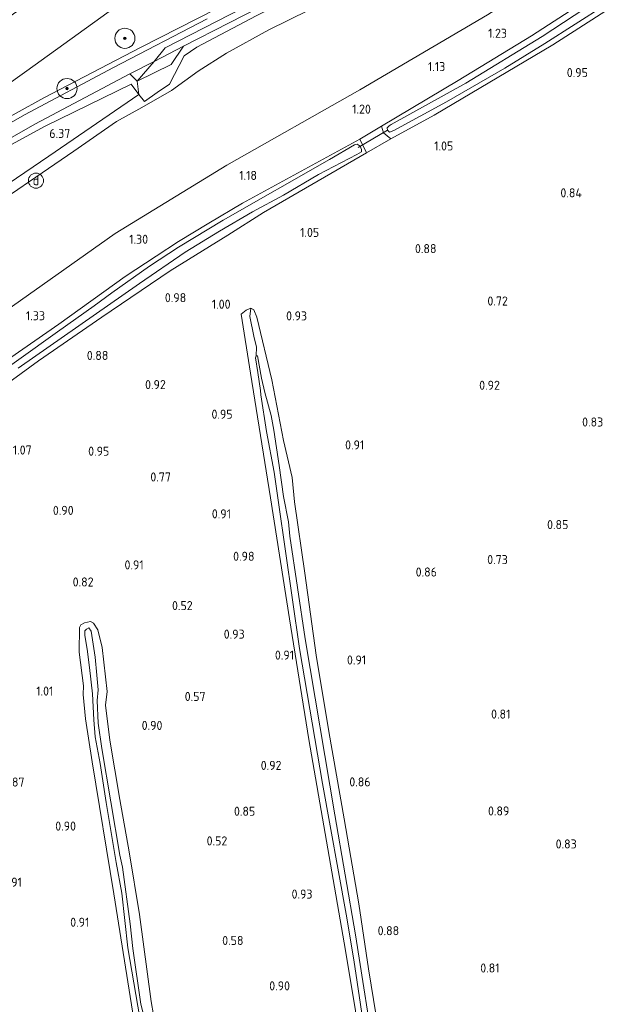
# Model space of a CAD drawing. Extents: x 130905 to 137824, y 412333 to 417928.
# Tile 185 of 256: x 134356 to 134471, y 415613 to 415808. Entities that reach past the tile are written whole.
import ezdxf
from ezdxf.enums import TextEntityAlignment as Align
from ezdxf.lldxf.tags import DXFTag

# ---------------------------------------------------------------- set-up
doc = ezdxf.new("R2010")
doc.units = 0
for name, color, linetype, lineweight in [('B-ME-GR-BOOM-S', 90, 'Continuous', 25), ('B-ME-GR-GRAS-GV', 60, 'Continuous', 13), ('B-ME-GW-TALUD_KRUIN-G', 90, 'Continuous', 18), ('B-ME-GW-TALUD_TEEN-G', 90, 'Continuous', 18), ('B-ME-IE-MEUBILAIR_DIJKPAAL-S', 7, 'Continuous', 25), ('B-ME-IE-TERREINAFSCHEIDING_DOORGANG-G', 210, 'Continuous', 18), ('B-ME-IE-TERREINAFSCHEIDING_KUNSTMATIG_HEKWERK-G', 20, 'IE-TERREINAFSCHEIDING-KUNSTMATIG', 18), ('B-ME-KW-KUNSTWERK_DUIKER-G', 170, 'Continuous', 18), ('B-ME-OG-WATER_GREPPEL-G', 160, 'Continuous', 18), ('B-ME-OG-WATER_SLOOT-G', 120, 'Continuous', 18), ('B-ME-OG-WATER_SLOOT-GV', 120, 'Continuous', 18), ('B-ME-VH-VERHARDING_ASFALT-GV', 252, 'Continuous', 18), ('B-ME-VH-VERHARDING_BETON-GV', 252, 'Continuous', 18), ('B-ME-WH-WINTERBED-G', 150, 'WH-WINTERBED', 18), ('X-XX-AL-HOOGTELABEL-S', 7, 'Continuous', 25)]:
    doc.layers.add(name, color=color, linetype=linetype, lineweight=lineweight)
doc.styles.add('NLCS-ISO', font='NLCS-ISO.ttf')
doc.styles.add('NLCS-ISO-ANNOTATIVE-T18', font='NLCS-ISO.ttf', dxfattribs={"height": 1.8})
doc.styles.get("Standard").update_dxf_attribs({"font": 'arial.ttf'})
doc.linetypes.add('IE-TERREINAFSCHEIDING-KUNSTMATIG', pattern='A,4,[82,NLCS.SHX,S=0.75,R=90,X=0,Y=0],4,-2', length=10)
tags = doc.linetypes.add('WH-WINTERBED', pattern='A,6,-3.5,["WB",Standard,S=1.8,R=0,X=-1.5,Y=-0.9],-3.5,6,-3.5,6,-3.5,6,-3.5,6,-3.5', length=51).pattern_tags.tags
tags[6] = DXFTag(74, 10)

# ---------------------------------------------------------------- blocks, each defined once
blk = doc.blocks.new('SAL-HOOGTELABEL-SO')
at = {"color": 0, "linetype": 'ByBlock', "lineweight": -2, "style": 'NLCS-ISO-ANNOTATIVE-T18'}
blk.add_attdef('HOOGTE', text='', height=1.8, dxfattribs=at).set_placement((2.79, 0), align=Align.RIGHT)
blk = doc.blocks.new('SGR-BOOM_01-SO')
at = {"linetype": 'ByBlock', "lineweight": 18}
h = blk.add_hatch(color=0, dxfattribs=at)
h.dxf.hatch_style = 1
edge = h.paths.add_edge_path()
edge.add_arc((0, 0), 0.25, 0, 360)
at = {"color": 0, "linetype": 'ByBlock', "lineweight": 18}
for radius in [2, 0.25]:
    blk.add_circle((0, 0), radius, dxfattribs=at)
blk = doc.blocks.new('SIE-DIJKPAAL-SO')
at = {"color": 0, "linetype": 'ByBlock', "lineweight": 18}
blk.add_circle((0, 0), 1.5, dxfattribs=at)
at = {"color": 0, "linetype": 'ByBlock', "lineweight": 18, "style": 'NLCS-ISO'}
blk.add_text('d', height=1.8, dxfattribs=at).set_placement((0, 0), align=Align.MIDDLE_CENTER)

msp = doc.modelspace()

# ---------------------------------------------------------------- linework, layer by layer
at = {"layer": 'B-ME-GR-GRAS-GV'}
for points in [[(134348.191, 415781.411, 6.496), (134358.663, 415787.371, 6.406), (134377.467, 415797.366, 6.561), (134378.917, 415795.922, 6.523), (134385.676, 415799.22, 6.485), (134388.154, 415802.837, 6.479), (134397.179, 415807.514, 6.444), (134429.259, 415823.962, 6.463)], [(134178.262, 415609.361, 1.046), (134191.356, 415618.827, 1.028), (134208.621, 415631.716, 1), (134206.457, 415634.456, 0.985), (134211.107, 415637.936, 0.962), (134211.466, 415636.163, 0.962), (134212.649, 415634.806, 1.03), (134227.514, 415645.502, 1.008), (134254.769, 415665.206, 1.115), (134287.943, 415689.536, 1.064), (134319.764, 415712.112, 1.124), (134340.665, 415726.754, 1.175), (134359.342, 415740.402, 1.092), (134371.943, 415749.039, 1.136), (134385.463, 415758.256, 1.168), (134396.946, 415765.362, 1.175), (134403.998, 415769.816, 1.13), (134424.487, 415781.691, 1.12), (134429.255, 415784.485, 1.107), (134437.867, 415789.184, 1.089), (134461.42, 415803.11, 1.026), (134483.961, 415817.652, 1.014)], [(134475.903, 415817.072, 1.104), (134457.237, 415804.944, 1.145), (134442.628, 415796.062, 1.156), (134427.454, 415787.002, 1.104), (134423.121, 415784.426, 1.103), (134399.815, 415771.713, 1.095), (134393.167, 415767.734, 1.067), (134387.121, 415764.086, 1.07), (134382.682, 415761.156, 0.908), (134376.559, 415757.143, 1.031), (134363.373, 415747.703, 1.085), (134353.9, 415741.03, 1.036), (134349.532, 415737.951, 0.785), (134347.632, 415736.535, 0.812), (134339.083, 415730.473, 1.259), (134332.046, 415726.165, 1.001), (134331.285, 415727.807, 1.081), (134329.443, 415731.131, 1.341), (134328.114, 415733.364, 1.737), (134351.404, 415749.344, 1.599), (134374.563, 415765.697, 1.531), (134396.759, 415779.233, 1.52), (134423.146, 415794.18, 1.357), (134448.46, 415809.07, 1.681)], [(134374.598, 415810.621, 6.358), (134357.053, 415797.967, 6.465), (134332.943, 415780.76, 6.484), (134307.063, 415763.273, 6.464), (134280.193, 415745.843, 5.715), (134249.547, 415725.742, 4.826), (134222.997, 415708.595, 4.271), (134195.58, 415690.806, 3.678), (134163.607, 415669.376, 2.833), (134145.868, 415655.76, 2.743), (134144.045, 415658.698, 1.862), (134151.72, 415664.441, 1.859), (134181.416, 415686.129, 1.878), (134211.132, 415707.737, 1.881), (134242.304, 415730.295, 1.801), (134272.938, 415751.863, 1.786), (134301.327, 415772.022, 1.8), (134328.628, 415791.279, 1.821), (134358.361, 415812.109, 1.827)], [(134448.46, 415809.07, 1.681), (134423.146, 415794.18, 1.357), (134396.759, 415779.233, 1.52), (134374.563, 415765.697, 1.531), (134351.404, 415749.344, 1.599), (134328.114, 415733.364, 1.737), (134324.423, 415740.519, 3.534), (134321.441, 415746.351, 5.322), (134319.907, 415749.46, 6.266), (134325.336, 415753.25, 6.255), (134346.397, 415768.417, 6.333), (134366.345, 415782.015, 6.373), (134374.83, 415787.933, 6.366), (134379.877, 415790.722, 6.241), (134385.73, 415794.067, 6.216), (134391.033, 415797.912, 6.079), (134396.662, 415801.489, 6.054), (134405.057, 415806.116, 5.955), (134413.003, 415809.985, 5.917)], [(134332.943, 415780.76, 6.484), (134357.053, 415797.967, 6.465), (134374.598, 415810.621, 6.358)], [(134394.658, 415810.257, 6.7), (134379.584, 415802.597, 6.599), (134360.399, 415792.605, 6.613), (134343.905, 415783.474, 6.611)], [(134343.905, 415783.474, 6.611), (134360.399, 415792.605, 6.613), (134379.584, 415802.597, 6.599), (134394.658, 415810.257, 6.7)], [(134413.003, 415809.985, 5.917), (134405.057, 415806.116, 5.955), (134396.662, 415801.489, 6.054), (134391.033, 415797.912, 6.079), (134385.73, 415794.067, 6.216), (134379.877, 415790.722, 6.241), (134374.83, 415787.933, 6.366), (134366.345, 415782.015, 6.373), (134346.397, 415768.417, 6.333)], [(134392.855, 415808.313, 6.595), (134374.252, 415798.618, 6.6), (134356.548, 415789.218, 6.545), (134336.661, 415777.864, 6.598)], [(134348.679, 415780.518, 6.482), (134360.692, 415787.006, 6.492), (134377.736, 415795.3, 6.504), (134379.3, 415793.29, 6.417), (134380.397, 415791.881, 6.356), (134382.943, 415793.696, 6.365), (134385.391, 415795.342, 6.371), (134388.28, 415800.975, 6.5), (134390.779, 415802.652, 6.437), (134402.59, 415808.877, 6.49)], [(134402.59, 415808.877, 6.49), (134390.779, 415802.652, 6.437), (134388.28, 415800.975, 6.5), (134385.391, 415795.342, 6.371), (134382.943, 415793.696, 6.365), (134380.397, 415791.881, 6.356), (134379.3, 415793.29, 6.417), (134377.736, 415795.3, 6.504), (134360.692, 415787.006, 6.492), (134348.679, 415780.518, 6.482)], [(134353.9, 415741.03, 1.036), (134363.373, 415747.703, 1.085), (134376.559, 415757.143, 1.031), (134382.682, 415761.156, 0.908), (134387.121, 415764.086, 1.07), (134393.167, 415767.734, 1.067), (134399.815, 415771.713, 1.095), (134423.121, 415784.426, 1.103), (134424.487, 415781.691, 1.12), (134403.998, 415769.816, 1.13), (134396.946, 415765.362, 1.175), (134385.463, 415758.256, 1.168), (134371.943, 415749.039, 1.136), (134359.342, 415740.402, 1.092), (134340.665, 415726.754, 1.175)], [(134355.31, 415738.943, 0.133), (134379.405, 415755.751, 0.133), (134388.476, 415761.999, 0.133), (134395.262, 415766.116, 0.133), (134401.813, 415769.96, 0.133), (134407.96, 415773.308, 0.133), (134414.941, 415777.364, 0.133), (134422.524, 415781.341, 0.133), (134423.467, 415781.907, 0.133), (134423.463, 415782.329, 0.133), (134423.2, 415782.994, 0.133), (134422.592, 415783.436, 0.133), (134422.088, 415783.251, 0.133), (134417.099, 415780.359, 0.133), (134396.034, 415768.337, 0.133), (134387.125, 415762.939, 0.133), (134381.384, 415759.176, 0.133), (134373.932, 415753.894, 0.133), (134370.431, 415751.326, 0.133), (134363.154, 415746.159, 0.133), (134347.736, 415735.192, 0.133)], [(134427.381, 415604.256, 0.719), (134424.886, 415619.699, 0.719), (134422.944, 415632.637, 0.756), (134420.004, 415649.476, 0.769), (134416.96, 415666.83, 0.781), (134414.472, 415681.965, 0.769), (134412.196, 415698.246, 0.831), (134410.159, 415712.439, 0.831), (134409.701, 415717.22, 0.831), (134407.992, 415724.558, 0.845), (134405.681, 415736.658, 0.969), (134402.681, 415749.067, 0.85), (134402.11, 415750.545, 0.85), (134401.521, 415750.827, 0.85), (134400.57, 415750.453, 0.85), (134399.604, 415749.695, 0.916), (134401.43, 415737.941, 0.981), (134405.394, 415713.19, 0.873), (134409.193, 415689.202, 0.832), (134412.993, 415665.214, 0.79), (134420.263, 415623.325, 0.762), (134426.294, 415586.983, 0.756)], [(134426.294, 415586.983, 0.756), (134420.263, 415623.325, 0.762), (134412.993, 415665.214, 0.79), (134409.193, 415689.202, 0.832), (134405.394, 415713.19, 0.873), (134401.43, 415737.941, 0.981), (134399.604, 415749.695, 0.916), (134400.57, 415750.453, 0.85), (134401.521, 415750.827, 0.85), (134401.28, 415749.223, 0.565), (134402.113, 415745.326, 0.327), (134402.605, 415743.131, 0.202), (134402.573, 415741.41, -0.248), (134402.441, 415740.979, -0.248), (134402.889, 415738.056, -0.248), (134403.408, 415734.516, -0.248), (134403.464, 415733.638, -0.248), (134404.624, 415726.377, -0.248), (134406.099, 415718.297, -0.248), (134406.962, 415712.272, -0.248), (134411.181, 415683.32, -0.248), (134415.742, 415656.504, -0.248), (134420.433, 415630.539, -0.248), (134421.943, 415621.485, -0.248), (134425.066, 415600.673, -0.248)], [(134426.324, 415600.805, -0.248), (134422.25, 415626.441, -0.248), (134418.186, 415650.277, -0.248), (134412.271, 415685.211, -0.248), (134409.208, 415705.563, -0.248), (134408.965, 415708.472, -0.248), (134408.012, 415713.499, -0.248), (134407.132, 415719.607, -0.248), (134406.048, 415726.607, -0.248), (134405.521, 415729.577, -0.248), (134404.253, 415734.141, -0.248), (134403.591, 415736.952, -0.248), (134402.835, 415741.395, -0.248), (134402.573, 415741.41, -0.248), (134402.605, 415743.131, 0.202), (134402.113, 415745.326, 0.327), (134401.28, 415749.223, 0.565), (134401.521, 415750.827, 0.85), (134402.11, 415750.545, 0.85), (134402.681, 415749.067, 0.85), (134405.681, 415736.658, 0.969), (134407.992, 415724.558, 0.845), (134409.701, 415717.22, 0.831), (134410.159, 415712.439, 0.831), (134412.196, 415698.246, 0.831), (134414.472, 415681.965, 0.769), (134416.96, 415666.83, 0.781), (134420.004, 415649.476, 0.769), (134422.944, 415632.637, 0.756), (134424.886, 415619.699, 0.719), (134427.381, 415604.256, 0.719)], [(134384.006, 415599.953, 0.63), (134381.747, 415613.202, 0.555), (134379.422, 415630.519, 0.68), (134377.322, 415642.911, 0.692), (134375.489, 415653.34, 0.705), (134373.54, 415665.126, 0.742), (134372.671, 415672.031, 0.742), (134372.972, 415674.75, 0.692), (134372.004, 415683.503, 0.717), (134371.12, 415686.979, 0.667), (134370.285, 415688.301, 0.667), (134369.675, 415688.686, 0.617), (134368.486, 415688.396, 0.617), (134367.774, 415687.996, 0.667), (134367.47, 415687.453, 0.742), (134367.438, 415682.584, 0.877), (134368.32, 415675.858, 0.832), (134368.214, 415674.13, 0.699), (134368.668, 415669.307, 0.748), (134369.987, 415660.788, 0.78), (134374.292, 415634.625, 0.692), (134379.671, 415600.894, 0.553)], [(134379.671, 415600.894, 0.553), (134374.292, 415634.625, 0.692), (134369.987, 415660.788, 0.78), (134368.668, 415669.307, 0.748), (134368.214, 415674.13, 0.699), (134368.32, 415675.858, 0.832), (134367.438, 415682.584, 0.877), (134367.47, 415687.453, 0.742), (134367.774, 415687.996, 0.667), (134368.486, 415688.396, 0.617), (134369.675, 415688.686, 0.617), (134370.285, 415688.301, 0.667), (134371.12, 415686.979, 0.667), (134372.004, 415683.503, 0.717), (134372.972, 415674.75, 0.692), (134372.671, 415672.031, 0.742), (134373.54, 415665.126, 0.742), (134375.489, 415653.34, 0.705), (134377.322, 415642.911, 0.692), (134379.422, 415630.519, 0.68), (134381.747, 415613.202, 0.555), (134384.006, 415599.953, 0.63)], [(134380.804, 415608.272, -0.248), (134379.671, 415612.675, -0.248), (134378.11, 415623.715, -0.248), (134377.566, 415628.656, -0.248), (134376.041, 415639.855, -0.248), (134375.483, 415642.251, -0.248), (134371.949, 415663.475, -0.248), (134371.233, 415668.502, -0.248), (134371.001, 415672.982, -0.248), (134371.168, 415675.099, -0.248), (134370.936, 415677.985, -0.248), (134370.635, 415681.601, -0.248), (134369.809, 415686.717, -0.248), (134369.351, 415687.373, -0.248), (134368.869, 415687.141, -0.248), (134368.58, 415686.803, -0.248), (134368.566, 415685.892, -0.248), (134368.995, 415683.185, -0.248), (134369.455, 415679.533, -0.248), (134370.075, 415674.317, -0.248), (134370.342, 415669.129, -0.248), (134370.601, 415665.776, -0.248), (134371.575, 415660.439, -0.248), (134372.775, 415652.693, -0.248), (134374.745, 415640.842, -0.248), (134375.876, 415634.742, -0.248), (134377.063, 415623.892, -0.248), (134381.886, 415595.715, -0.248)]]:
    msp.add_polyline3d(points, dxfattribs=at)
for points in [[(134428.627, 415786.203, -0.016), (134429.03, 415785.775, -0.016), (134429.856, 415786.115, -0.016), (134440.338, 415791.823, -0.016), (134451.896, 415798.527, -0.016), (134459.869, 415803.399, -0.016), (134471.91, 415811.098, -0.016), (134483.412, 415818.566, -0.016), (134483.961, 415817.652, 1.014), (134461.42, 415803.11, 1.026), (134437.867, 415789.184, 1.089), (134429.255, 415784.485, 1.107), (134427.809, 415785.636, 1.08), (134427.454, 415787.002, 1.104), (134442.628, 415796.062, 1.156), (134457.237, 415804.944, 1.145), (134475.903, 415817.072, 1.104), (134481.845, 415820.846, 0.981), (134482.415, 415819.986, -0.016), (134459.299, 415804.815, -0.016), (134444.191, 415795.522, -0.016), (134429.35, 415787.327, -0.016), (134428.953, 415787.067, -0.016), (134428.578, 415786.66, -0.016)], [(134429.255, 415784.485, 1.107), (134424.487, 415781.691, 1.12), (134423.121, 415784.426, 1.103), (134427.454, 415787.002, 1.104), (134427.809, 415785.636, 1.08)]]:
    msp.add_polyline3d(points, close=True, dxfattribs=at)
at = {"layer": 'B-ME-GW-TALUD_KRUIN-G'}
for points in [[(134444.235, 415856.618, 6.508), (134437.929, 415852.787, 6.487), (134424.131, 415844.305, 6.434), (134409.623, 415834.435, 6.372), (134387.629, 415819.561, 6.376), (134374.598, 415810.621, 6.358), (134357.053, 415797.967, 6.465), (134332.943, 415780.76, 6.484), (134307.063, 415763.273, 6.464), (134280.193, 415745.843, 5.715), (134249.547, 415725.742, 4.826), (134222.997, 415708.595, 4.271), (134195.58, 415690.806, 3.678), (134163.607, 415669.376, 2.833), (134145.868, 415655.76, 2.743), (134145.173, 415655.282, 2.69)], [(134374.83, 415787.933, 6.366), (134379.877, 415790.722, 6.241), (134385.73, 415794.067, 6.216), (134391.033, 415797.912, 6.079), (134396.662, 415801.489, 6.054), (134405.057, 415806.116, 5.955), (134413.003, 415809.985, 5.917), (134423.8, 415815.449, 6.055), (134435.434, 415821.229, 5.88), (134446.97, 415828.037, 5.917), (134454.398, 415832.928, 5.83), (134458.339, 415836.43, 6.042)], [(134374.83, 415787.933, 6.366), (134366.345, 415782.015, 6.373), (134346.397, 415768.417, 6.333), (134325.336, 415753.25, 6.255), (134319.907, 415749.46, 6.266), (134305.382, 415739.437, 6.344), (134286.046, 415725.672, 6.278), (134262.945, 415709.294, 6.297), (134235.519, 415689.493, 6.212), (134211.175, 415671.649, 6.324), (134189.061, 415655.687, 6.299), (134168.017, 415639.961, 6.328), (134160.267, 415634.335, 6.246)]]:
    msp.add_polyline3d(points, dxfattribs=at)
at = {"layer": 'B-ME-GW-TALUD_TEEN-G'}
msp.add_polyline3d([(134477.458, 415827.467, 1.386), (134448.46, 415809.07, 1.681), (134423.146, 415794.18, 1.357), (134396.759, 415779.233, 1.52), (134374.563, 415765.697, 1.531), (134351.404, 415749.344, 1.599)], dxfattribs=at)
at = {"layer": 'B-ME-IE-TERREINAFSCHEIDING_DOORGANG-G'}
for points in [[(134377.736, 415795.3, 6.504), (134379.3, 415793.29, 6.417), (134380.397, 415791.881, 6.356)], [(134427.454, 415787.002, 1.104), (134423.121, 415784.426, 1.103)]]:
    msp.add_polyline3d(points, dxfattribs=at)
at = {"layer": 'B-ME-IE-TERREINAFSCHEIDING_KUNSTMATIG_HEKWERK-G'}
for points in [[(134444.235, 415856.618, 6.508), (134444.529, 415849.443, 6.7), (134444.339, 415841.343, 6.662), (134443.773, 415839.292, 6.655), (134441.025, 415835.253, 6.624), (134436.659, 415832.222, 6.626), (134418.259, 415822.549, 6.575), (134394.658, 415810.257, 6.7), (134379.584, 415802.597, 6.599), (134360.399, 415792.605, 6.613), (134343.905, 415783.474, 6.611), (134329.835, 415775.029, 6.591), (134311.306, 415763.557, 6.615), (134307.197, 415760.917, 6.543)], [(134380.397, 415791.881, 6.356), (134382.943, 415793.696, 6.365), (134385.391, 415795.342, 6.371), (134388.28, 415800.975, 6.5), (134390.779, 415802.652, 6.437), (134402.59, 415808.877, 6.49), (134419.22, 415817.321, 6.502), (134439.539, 415828.023, 6.426)], [(134314.737, 415759.525, 6.702), (134331.503, 415770.247, 6.597), (134348.679, 415780.518, 6.482), (134360.692, 415787.006, 6.492), (134377.736, 415795.3, 6.504)]]:
    msp.add_polyline3d(points, dxfattribs=at)
at = {"layer": 'B-ME-KW-KUNSTWERK_DUIKER-G'}
msp.add_polyline3d([(134422.795, 415782.749, 0.133), (134428.627, 415786.203, -0.016)], dxfattribs=at)
at = {"layer": 'B-ME-OG-WATER_GREPPEL-G'}
msp.add_polyline3d([(134401.28, 415749.223, 0.565), (134402.113, 415745.326, 0.327), (134402.605, 415743.131, 0.202), (134402.573, 415741.41, -0.248)], dxfattribs=at)
at = {"layer": 'B-ME-OG-WATER_SLOOT-G'}
for points in [[(134429.255, 415784.485, 1.107), (134427.809, 415785.636, 1.08), (134427.454, 415787.002, 1.104), (134442.628, 415796.062, 1.156), (134457.237, 415804.944, 1.145), (134475.903, 415817.072, 1.104), (134481.845, 415820.846, 0.981)], [(134483.961, 415817.652, 1.014), (134461.42, 415803.11, 1.026), (134437.867, 415789.184, 1.089), (134429.255, 415784.485, 1.107)], [(134340.665, 415726.754, 1.175), (134359.342, 415740.402, 1.092), (134371.943, 415749.039, 1.136), (134385.463, 415758.256, 1.168), (134396.946, 415765.362, 1.175), (134403.998, 415769.816, 1.13), (134424.487, 415781.691, 1.12), (134423.121, 415784.426, 1.103), (134399.815, 415771.713, 1.095), (134393.167, 415767.734, 1.067), (134387.121, 415764.086, 1.07), (134382.682, 415761.156, 0.908), (134376.559, 415757.143, 1.031), (134363.373, 415747.703, 1.085), (134353.9, 415741.03, 1.036)], [(134426.294, 415586.983, 0.756), (134420.263, 415623.325, 0.762), (134412.993, 415665.214, 0.79), (134409.193, 415689.202, 0.832), (134405.394, 415713.19, 0.873), (134401.43, 415737.941, 0.981), (134399.604, 415749.695, 0.916), (134400.57, 415750.453, 0.85), (134401.521, 415750.827, 0.85), (134402.11, 415750.545, 0.85), (134402.681, 415749.067, 0.85)], [(134402.681, 415749.067, 0.85), (134405.681, 415736.658, 0.969), (134407.992, 415724.558, 0.845)], [(134427.381, 415604.256, 0.719), (134424.886, 415619.699, 0.719), (134422.944, 415632.637, 0.756), (134420.004, 415649.476, 0.769), (134416.96, 415666.83, 0.781), (134414.472, 415681.965, 0.769), (134412.196, 415698.246, 0.831), (134410.159, 415712.439, 0.831), (134409.701, 415717.22, 0.831), (134407.992, 415724.558, 0.845)], [(134367.438, 415682.584, 0.877), (134367.47, 415687.453, 0.742), (134367.774, 415687.996, 0.667), (134368.486, 415688.396, 0.617), (134369.675, 415688.686, 0.617), (134370.285, 415688.301, 0.667), (134371.12, 415686.979, 0.667), (134372.004, 415683.503, 0.717), (134372.972, 415674.75, 0.692), (134372.671, 415672.031, 0.742), (134373.54, 415665.126, 0.742), (134375.489, 415653.34, 0.705), (134377.322, 415642.911, 0.692), (134379.422, 415630.519, 0.68), (134381.747, 415613.202, 0.555), (134384.006, 415599.953, 0.63)], [(134371.266, 415480.3, 0.891), (134376.135, 415483.78, 0.918), (134378.773, 415485.78, 0.873), (134381.901, 415488.154, 0.931), (134384.377, 415489.956, 0.957), (134386.184, 415491.42, 0.908), (134389.074, 415493.627, 0.828), (134390.368, 415494.6, 0.84), (134394.717, 415498.309, 0.846), (134395.134, 415499.029, 0.841), (134394.913, 415501.801, 0.821), (134394.129, 415507.417, 0.821), (134388.499, 415543.165, 0.639), (134384.305, 415570.83, 0.615), (134379.671, 415600.894, 0.553), (134374.292, 415634.625, 0.692), (134369.987, 415660.788, 0.78), (134368.668, 415669.307, 0.748), (134368.214, 415674.13, 0.699), (134368.32, 415675.858, 0.832), (134367.438, 415682.584, 0.877)]]:
    msp.add_polyline3d(points, dxfattribs=at)
at = {"layer": 'B-ME-OG-WATER_SLOOT-GV'}
msp.add_polyline3d([(134429.856, 415786.115, -0.016), (134429.03, 415785.775, -0.016), (134428.627, 415786.203, -0.016), (134428.578, 415786.66, -0.016), (134428.953, 415787.067, -0.016), (134429.35, 415787.327, -0.016), (134444.191, 415795.522, -0.016), (134459.299, 415804.815, -0.016), (134482.415, 415819.986, -0.016), (134483.412, 415818.566, -0.016), (134471.91, 415811.098, -0.016), (134459.869, 415803.399, -0.016), (134451.896, 415798.527, -0.016), (134440.338, 415791.823, -0.016)], close=True, dxfattribs=at)
for points in [[(134347.736, 415735.192, 0.133), (134363.154, 415746.159, 0.133), (134370.431, 415751.326, 0.133), (134373.932, 415753.894, 0.133), (134381.384, 415759.176, 0.133), (134387.125, 415762.939, 0.133), (134396.034, 415768.337, 0.133), (134417.099, 415780.359, 0.133), (134422.088, 415783.251, 0.133), (134422.592, 415783.436, 0.133), (134423.2, 415782.994, 0.133), (134423.463, 415782.329, 0.133), (134423.467, 415781.907, 0.133), (134422.524, 415781.341, 0.133), (134414.941, 415777.364, 0.133), (134407.96, 415773.308, 0.133), (134401.813, 415769.96, 0.133), (134395.262, 415766.116, 0.133), (134388.476, 415761.999, 0.133), (134379.405, 415755.751, 0.133), (134355.31, 415738.943, 0.133)], [(134425.066, 415600.673, -0.248), (134421.943, 415621.485, -0.248), (134420.433, 415630.539, -0.248), (134415.742, 415656.504, -0.248), (134411.181, 415683.32, -0.248), (134406.962, 415712.272, -0.248), (134406.099, 415718.297, -0.248), (134404.624, 415726.377, -0.248), (134403.464, 415733.638, -0.248), (134403.408, 415734.516, -0.248), (134402.889, 415738.056, -0.248), (134402.441, 415740.979, -0.248), (134402.573, 415741.41, -0.248), (134402.835, 415741.395, -0.248), (134403.591, 415736.952, -0.248), (134404.253, 415734.141, -0.248), (134405.521, 415729.577, -0.248), (134406.048, 415726.607, -0.248), (134407.132, 415719.607, -0.248), (134408.012, 415713.499, -0.248), (134408.965, 415708.472, -0.248), (134409.208, 415705.563, -0.248), (134412.271, 415685.211, -0.248), (134418.186, 415650.277, -0.248), (134422.25, 415626.441, -0.248), (134426.324, 415600.805, -0.248)], [(134381.886, 415595.715, -0.248), (134377.063, 415623.892, -0.248), (134375.876, 415634.742, -0.248), (134374.745, 415640.842, -0.248), (134372.775, 415652.693, -0.248), (134371.575, 415660.439, -0.248), (134370.601, 415665.776, -0.248), (134370.342, 415669.129, -0.248), (134370.075, 415674.317, -0.248), (134369.455, 415679.533, -0.248), (134368.995, 415683.185, -0.248), (134368.566, 415685.892, -0.248), (134368.58, 415686.803, -0.248), (134368.869, 415687.141, -0.248), (134369.351, 415687.373, -0.248), (134369.809, 415686.717, -0.248), (134370.635, 415681.601, -0.248), (134370.936, 415677.985, -0.248), (134371.168, 415675.099, -0.248), (134371.001, 415672.982, -0.248), (134371.233, 415668.502, -0.248), (134371.949, 415663.475, -0.248), (134375.483, 415642.251, -0.248), (134376.041, 415639.855, -0.248), (134377.566, 415628.656, -0.248), (134378.11, 415623.715, -0.248), (134379.671, 415612.675, -0.248), (134380.804, 415608.272, -0.248)]]:
    msp.add_polyline3d(points, dxfattribs=at)
at = {"layer": 'B-ME-VH-VERHARDING_ASFALT-GV'}
for points in [[(134429.259, 415823.962, 6.463), (134397.179, 415807.514, 6.444), (134388.154, 415802.837, 6.479), (134382.313, 415799.847, 6.524), (134377.467, 415797.366, 6.561), (134358.663, 415787.371, 6.406), (134348.191, 415781.411, 6.496)], [(134336.661, 415777.864, 6.598), (134356.548, 415789.218, 6.545), (134374.252, 415798.618, 6.6), (134392.855, 415808.313, 6.595)]]:
    msp.add_polyline3d(points, dxfattribs=at)
at = {"layer": 'B-ME-VH-VERHARDING_BETON-GV'}
msp.add_polyline3d([(134385.676, 415799.22, 6.485), (134378.917, 415795.922, 6.523), (134377.467, 415797.366, 6.561), (134382.313, 415799.847, 6.524), (134388.154, 415802.837, 6.479)], close=True, dxfattribs=at)
at = {"layer": 'B-ME-WH-WINTERBED-G'}
msp.add_polyline3d([(134158.925, 415636.197, 6.302), (134179.311, 415651.074, 6.34), (134198.798, 415665.44, 6.259), (134216.867, 415678.415, 6.265), (134234.539, 415691.13, 6.239), (134258.56, 415708.826, 6.316), (134278.58, 415722.892, 6.32), (134300.321, 415738.589, 6.379), (134318.6, 415751.552, 6.357), (134340.655, 415766.912, 6.395), (134361.391, 415781.006, 6.392), (134379.3, 415793.29, 6.417), (134378.917, 415795.922, 6.523), (134382.313, 415799.847, 6.524), (134384.499, 415802.513, 6.542), (134410.18, 415815.755, 6.552), (134437.648, 415829.728, 6.566), (134452.845, 415838.534, 6.509), (134456.31, 415846.245, 6.406), (134459.025, 415849.138, 6.429), (134461.884, 415850.974, 6.413)], dxfattribs=at)

# ---------------------------------------------------------------- block references
at = {"layer": 'B-ME-GR-BOOM-S'}
for p in [(134376.503, 415804.426, 6.649), (134365.017, 415794.451, 6.612)]:
    msp.add_blockref('SGR-BOOM_01-SO', p, dxfattribs=at)
at = {"layer": 'B-ME-IE-MEUBILAIR_DIJKPAAL-S'}
msp.add_blockref('SIE-DIJKPAAL-SO', (134358.854, 415776.166, 6.214), dxfattribs=at)
at = {"layer": 'X-XX-AL-HOOGTELABEL-S'}
for p, values in [((134449.546, 415804.528, 1.226), {'HOOGTE': '1.23'}), ((134437.297, 415797.913, 1.125), {'HOOGTE': '1.13'}), ((134465.615, 415796.722, 0.95), {'HOOGTE': '0.95'}), ((134422.533, 415789.472, 1.2), {'HOOGTE': '1.20'}), ((134362.879, 415784.641, 6.368), {'HOOGTE': '6.37'}), ((134438.889, 415782.157, 1.05), {'HOOGTE': '1.05'}), ((134399.923, 415776.306, 1.175), {'HOOGTE': '1.18'}), ((134464.423, 415772.853, 0.84), {'HOOGTE': '0.84'}), ((134412.28, 415764.99, 1.05), {'HOOGTE': '1.05'}), ((134378.319, 415763.634, 1.3), {'HOOGTE': '1.30'}), ((134435.555, 415761.772, 0.884), {'HOOGTE': '0.88'}), ((134385.89, 415752.038, 0.975), {'HOOGTE': '0.98'}), ((134449.721, 415751.374, 0.724), {'HOOGTE': '0.72'}), ((134394.683, 415750.74, 0.998), {'HOOGTE': '1.00'}), ((134357.863, 415748.451, 1.325), {'HOOGTE': '1.33'}), ((134409.867, 415748.428, 0.934), {'HOOGTE': '0.93'}), ((134370.434, 415740.572, 0.875), {'HOOGTE': '0.88'}), ((134381.838, 415734.78, 0.921), {'HOOGTE': '0.92'}), ((134448.147, 415734.649, 0.921), {'HOOGTE': '0.92'}), ((134395.098, 415728.903, 0.945), {'HOOGTE': '0.95'}), ((134468.646, 415727.355, 0.832), {'HOOGTE': '0.83'}), ((134421.23, 415722.806, 0.909), {'HOOGTE': '0.91'}), ((134355.214, 415721.796, 1.071), {'HOOGTE': '1.07'}), ((134370.622, 415721.565, 0.945), {'HOOGTE': '0.95'}), ((134382.854, 415716.444, 0.77), {'HOOGTE': '0.77'}), ((134363.542, 415709.818, 0.9), {'HOOGTE': '0.90'}), ((134394.772, 415709.121, 0.909), {'HOOGTE': '0.91'}), ((134461.733, 415706.986, 0.846), {'HOOGTE': '0.85'}), ((134399.44, 415700.701, 0.98), {'HOOGTE': '0.98'}), ((134377.444, 415698.988, 0.908), {'HOOGTE': '0.91'}), ((134449.715, 415700.046, 0.728), {'HOOGTE': '0.73'}), ((134435.652, 415697.578, 0.859), {'HOOGTE': '0.86'}), ((134367.502, 415695.6, 0.821), {'HOOGTE': '0.82'}), ((134387.167, 415690.912, 0.52), {'HOOGTE': '0.52'}), ((134397.488, 415685.242, 0.932), {'HOOGTE': '0.93'}), ((134407.292, 415681.087, 0.909), {'HOOGTE': '0.91'}), ((134421.591, 415680.111, 0.908), {'HOOGTE': '0.91'}), ((134359.515, 415673.942, 1.008), {'HOOGTE': '1.01'}), ((134389.722, 415672.87, 0.57), {'HOOGTE': '0.57'}), ((134450.231, 415669.374, 0.809), {'HOOGTE': '0.81'}), ((134381.166, 415667.127, 0.896), {'HOOGTE': '0.90'}), ((134404.789, 415659.194, 0.92), {'HOOGTE': '0.92'}), ((134353.791, 415655.883, 0.871), {'HOOGTE': '0.87'}), ((134422.479, 415655.916, 0.859), {'HOOGTE': '0.86'}), ((134399.59, 415650.087, 0.854), {'HOOGTE': '0.85'}), ((134450.021, 415650.146, 0.887), {'HOOGTE': '0.89'}), ((134364.013, 415647.142, 0.895), {'HOOGTE': '0.90'}), ((134394.042, 415644.205, 0.52), {'HOOGTE': '0.52'}), ((134463.392, 415643.597, 0.834), {'HOOGTE': '0.83'}), ((134353.283, 415636.003, 0.908), {'HOOGTE': '0.91'}), ((134410.948, 415633.643, 0.932), {'HOOGTE': '0.93'}), ((134366.667, 415628.049, 0.909), {'HOOGTE': '0.91'}), ((134428.151, 415626.376, 0.884), {'HOOGTE': '0.88'}), ((134397.253, 415624.443, 0.582), {'HOOGTE': '0.58'}), ((134448.077, 415618.97, 0.808), {'HOOGTE': '0.81'}), ((134406.484, 415615.422, 0.896), {'HOOGTE': '0.90'})]:
    msp.add_blockref('SAL-HOOGTELABEL-SO', p, dxfattribs=at).add_auto_attribs(values)

doc.saveas('drawing.dxf')
